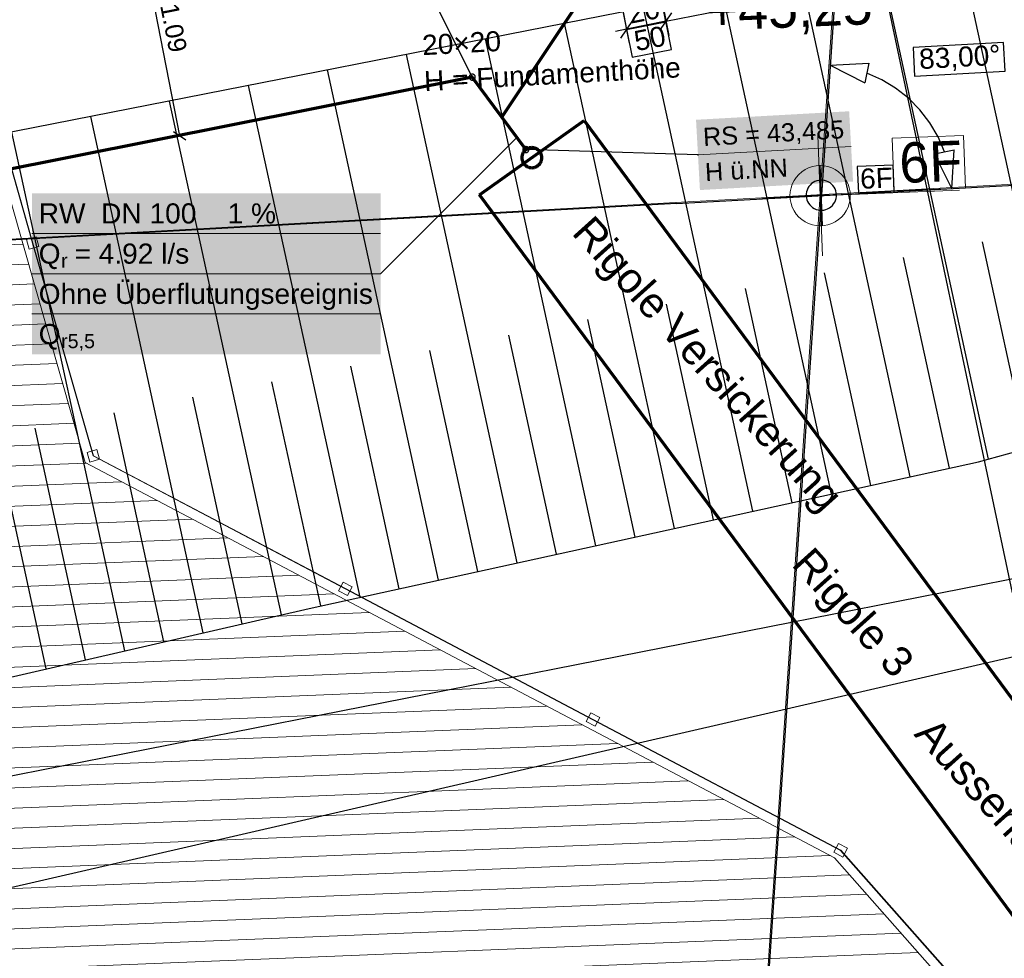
# Model space of a CAD drawing. Extents: x -779 to 790, y -208 to 633.
# Tile 177 of 232: x 370 to 468, y -122 to -28. Entities that reach past the tile are written whole.
import ezdxf
from ezdxf.lldxf.tags import DXFTag

# ---------------------------------------------------------------- set-up
doc = ezdxf.new("R2010")
doc.units = 0
doc.layers.get('0').update_dxf_attribs({"lineweight": 25})
for name, color, linetype, lineweight, true_color in [('01 Allgemein Bemaßung', 7, 'Continuous', 25, 0x848484), ('01AFU Allgemein Bemaßung-A07F5V4RWF', 7, 'Continuous', 25, 0x848484), ('02 Raster Bemaßung', 7, 'Continuous', 25, 0x848484), ('02 Raster Gebäude-A07F5V4QWF', 7, 'Continuous', 25, 0x848484), ('30 Baugrubenplanung', 7, 'Continuous', 25, 0x848484), ('30 Baugrubenplanung - Bemaßung', 7, 'Continuous', 25, 0x848484), ('60 Baumstützen - Gehegelinie', 9, 'Continuous', 18, 0x808080), ('60 Besuchersteg', 9, 'Continuous', 18, 0x808080), ('60 Höhen Außen (Bestand - bleibt)', 9, 'Continuous', 18, 0x808080), ('60 Netz', 9, 'Continuous', 18, 0x808080), ('60 Zaun Besucher', 9, 'Continuous', 18, 0x808080), ('S_Mass', 150, 'Continuous', 25, 0x007fff), ('S_Regenwasser_Grundleitung', 7, 'Continuous', 70, 0x0080ff)]:
    doc.layers.add(name, color=color, linetype=linetype, lineweight=lineweight, true_color=true_color)
doc.layers.add('02 Raster Gebäude-A07F5V53WF', color=7, linetype='Continuous', lineweight=13)
doc.layers.add('X_Text', color=7, linetype='Continuous', lineweight=25)
doc.styles.get("Standard").update_dxf_attribs({"font": 'arial.ttf'})
tags = doc.linetypes.add('Raster-A07F5V4TWF', pattern=[0.2, 0.1, -0.05, 0, -0.05]).pattern_tags.tags
tags[10:11] = [DXFTag(74, 4), DXFTag(75, 0), DXFTag(340, '0'), DXFTag(46, 1.0), DXFTag(50, 0.0), DXFTag(44, 0.0), DXFTag(45, 0.0)]
tags[8:9] = [DXFTag(74, 4), DXFTag(75, 0), DXFTag(340, '0'), DXFTag(46, 1.0), DXFTag(50, 0.0), DXFTag(44, 0.0), DXFTag(45, 0.0)]
tags[6:7] = [DXFTag(74, 4), DXFTag(75, 0), DXFTag(340, '0'), DXFTag(46, 1.0), DXFTag(50, 0.0), DXFTag(44, 0.0), DXFTag(45, 0.0)]
tags[4:5] = [DXFTag(74, 4), DXFTag(75, 0), DXFTag(340, '0'), DXFTag(46, 1.0), DXFTag(50, 0.0), DXFTag(44, 0.0), DXFTag(45, 0.0)]
tags = doc.linetypes.add('Raster-A07F5V57WF', pattern=[0.2, 0.1, -0.05, 0, -0.05]).pattern_tags.tags
tags[10:11] = [DXFTag(74, 4), DXFTag(75, 0), DXFTag(340, '0'), DXFTag(46, 1.0), DXFTag(50, 0.0), DXFTag(44, 0.0), DXFTag(45, 0.0)]
tags[8:9] = [DXFTag(74, 4), DXFTag(75, 0), DXFTag(340, '0'), DXFTag(46, 1.0), DXFTag(50, 0.0), DXFTag(44, 0.0), DXFTag(45, 0.0)]
tags[6:7] = [DXFTag(74, 4), DXFTag(75, 0), DXFTag(340, '0'), DXFTag(46, 1.0), DXFTag(50, 0.0), DXFTag(44, 0.0), DXFTag(45, 0.0)]
tags[4:5] = [DXFTag(74, 4), DXFTag(75, 0), DXFTag(340, '0'), DXFTag(46, 1.0), DXFTag(50, 0.0), DXFTag(44, 0.0), DXFTag(45, 0.0)]
tags = doc.linetypes.add('Wipeout_Contour-A07F5V4SWF', pattern=[1, 0, -1]).pattern_tags.tags
tags[6:7] = [DXFTag(74, 4), DXFTag(75, 0), DXFTag(340, '0'), DXFTag(46, 1.0), DXFTag(50, 0.0), DXFTag(44, 0.0), DXFTag(45, 0.0)]
tags[4:5] = [DXFTag(74, 4), DXFTag(75, 0), DXFTag(340, '0'), DXFTag(46, 1.0), DXFTag(50, 0.0), DXFTag(44, 0.0), DXFTag(45, 0.0)]

# ---------------------------------------------------------------- blocks, each defined once
blk = doc.blocks.new('Referenz-A07F5V4VWF', base_point=(-401.415, -176.34))
at = {"color": 0, "linetype": 'ByBlock', "lineweight": -2, "ltscale": 12.5}
for p, q in [((465.239, -72.268), (513.763, -58.777)), ((398.669, -86.842), (465.239, -72.268)), ((292.173, -111.351), (398.669, -86.842))]:
    blk.add_line(p, q, dxfattribs=at)
at = {"layer": '01AFU Allgemein Bemaßung-A07F5V4RWF', "color": 0, "lineweight": -2}
for p, q in [((460.724, -23.247), (434.163, -28.475)), ((429.851, -27.285), (430.509, -30.627)), ((433.777, -26.512), (434.434, -29.855)), ((430.829, -28.366), (429.646, -30.128)), ((433.572, -29.356), (434.754, -27.594)), ((430.238, -29.247), (429.134, -29.465)), ((434.163, -28.475), (430.238, -29.247)), ((472.514, -83.154), (180.487, -140.629))]:
    blk.add_line(p, q, dxfattribs=at)
at = {"layer": '01AFU Allgemein Bemaßung-A07F5V4RWF', "color": 0, "linetype": 'Wipeout_Contour-A07F5V4SWF', "lineweight": -2, "ltscale": 1.625}
for p, q in [((434.162, -28.504), (433.61, -25.7)), ((429.698, -26.47), (430.25, -29.274)), ((434.151, -28.448), (430.239, -29.218)), ((430.239, -29.218), (430.79, -32.022)), ((430.25, -29.274), (434.162, -28.504)), ((434.703, -31.252), (434.151, -28.448)), ((430.79, -32.022), (434.703, -31.252))]:
    blk.add_line(p, q, dxfattribs=at)
at = {"layer": '02 Raster Bemaßung', "color": 0, "linetype": 'Wipeout_Contour-A07F5V4SWF', "lineweight": -2, "ltscale": 1.625}
for p, q in [((467.746, -30.564), (458.731, -31.058)), ((458.731, -31.058), (458.887, -33.911)), ((467.902, -33.418), (467.746, -30.564)), ((458.887, -33.911), (467.902, -33.418))]:
    blk.add_line(p, q, dxfattribs=at)
at = {"layer": '02 Raster Bemaßung', "color": 0, "lineweight": -2}
for p, q in [((450.488, -32.818), (454.347, -32.624)), ((450.488, -32.818), (453.927, -34.58)), ((454.347, -32.624), (453.927, -34.58)), ((455.618, -34.259), (454.137, -33.602)), ((457.005, -35.095), (455.618, -34.259)), ((458.277, -36.098), (457.005, -35.095)), ((459.415, -37.25), (458.277, -36.098)), ((460.401, -38.536), (459.415, -37.25)), ((461.22, -39.934), (460.401, -38.536)), ((461.858, -41.422), (461.22, -39.934)), ((460.878, -41.62), (462.838, -41.225)), ((462.595, -45.081), (460.878, -41.62)), ((462.595, -45.081), (462.838, -41.225))]:
    blk.add_line(p, q, dxfattribs=at)
at = {"layer": '02 Raster Gebäude-A07F5V4QWF', "color": 0, "linetype": 'Raster-A07F5V4TWF', "lineweight": -2, "ltscale": 187.5}
for p, q in [((469.446, 247.662), (448.555, -61.417)), ((435.203, -46.58), (499.601, -43.057)), ((435.203, -46.58), (6.528, -70.036)), ((448.555, -61.417), (444.205, -125.765))]:
    blk.add_line(p, q, dxfattribs=at)
at = {"layer": '02 Raster Gebäude-A07F5V4QWF', "color": 0, "lineweight": -2}
for p, q in [((449.735, -48.745), (449.492, -42.75)), ((448.388, -44.883), (448.285, -45.051)), ((448.511, -44.731), (448.388, -44.883)), ((448.653, -44.595), (448.511, -44.731)), ((448.812, -44.48), (448.653, -44.595)), ((448.984, -44.386), (448.812, -44.48)), ((449.167, -44.315), (448.984, -44.386)), ((449.358, -44.269), (449.167, -44.315)), ((449.553, -44.249), (449.358, -44.269)), ((449.749, -44.253), (449.553, -44.249)), ((449.943, -44.284), (449.749, -44.253)), ((450.131, -44.339), (449.943, -44.284)), ((450.311, -44.419), (450.131, -44.339)), ((450.478, -44.521), (450.311, -44.419)), ((450.631, -44.645), (450.478, -44.521)), ((450.766, -44.787), (450.631, -44.645)), ((450.882, -44.945), (450.766, -44.787)), ((450.976, -45.118), (450.882, -44.945)), ((446.616, -45.869), (456.543, -45.467)), ((448.12, -45.612), (448.115, -45.808)), ((448.115, -45.808), (448.136, -46.003)), ((448.15, -45.418), (448.12, -45.612)), ((448.136, -46.003), (448.182, -46.194)), ((448.206, -45.23), (448.15, -45.418)), ((448.285, -45.051), (448.206, -45.23)), ((451.046, -45.301), (450.976, -45.118)), ((451.092, -45.492), (451.046, -45.301)), ((451.078, -46.077), (451.108, -45.883)), ((451.113, -45.687), (451.092, -45.492)), ((451.108, -45.883), (451.113, -45.687)), ((448.182, -46.194), (448.252, -46.377)), ((448.252, -46.377), (448.346, -46.55)), ((448.346, -46.55), (448.462, -46.708)), ((448.462, -46.708), (448.597, -46.85)), ((448.597, -46.85), (448.75, -46.974)), ((448.75, -46.974), (448.917, -47.076)), ((450.416, -47.015), (450.575, -46.9)), ((450.575, -46.9), (450.717, -46.764)), ((450.717, -46.764), (450.84, -46.612)), ((450.84, -46.612), (450.942, -46.444)), ((450.942, -46.444), (451.022, -46.265)), ((451.022, -46.265), (451.078, -46.077)), ((448.917, -47.076), (449.096, -47.156)), ((449.096, -47.156), (449.285, -47.211)), ((449.285, -47.211), (449.478, -47.242)), ((449.478, -47.242), (449.675, -47.246)), ((449.675, -47.246), (449.87, -47.226)), ((449.87, -47.226), (450.061, -47.18)), ((450.061, -47.18), (450.244, -47.109)), ((450.244, -47.109), (450.416, -47.015))]:
    blk.add_line(p, q, dxfattribs=at)
at = {"layer": '02 Raster Gebäude-A07F5V4QWF', "color": 0, "linetype": 'Wipeout_Contour-A07F5V4SWF', "lineweight": -2, "ltscale": 1.625}
for p, q in [((456.743, -42.746), (453.192, -42.89)), ((453.192, -42.89), (453.298, -45.508)), ((456.849, -45.364), (456.743, -42.746)), ((453.298, -45.508), (456.849, -45.364))]:
    blk.add_line(p, q, dxfattribs=at)
at = {"layer": '30 Baugrubenplanung', "color": 0, "lineweight": -2}
for p, q in [((469.416, -19.726), (167.537, -79.141)), ((469.416, -19.726), (167.537, -79.141)), ((473.964, -69.842), (463.317, -20.927)), ((466.244, -71.988), (455.467, -22.472)), ((458.442, -73.756), (447.617, -24.017)), ((450.628, -75.467), (439.766, -25.562)), ((442.814, -77.178), (431.916, -27.107)), ((434.999, -78.888), (424.065, -28.652)), ((427.185, -80.599), (416.215, -30.197)), ((419.371, -82.31), (408.364, -31.742)), ((411.556, -84.021), (400.514, -33.287)), ((403.742, -85.731), (392.664, -34.832)), ((395.934, -87.472), (384.813, -36.378)), ((388.138, -89.266), (376.963, -37.923)), ((380.341, -91.06), (369.112, -39.468)), ((372.545, -92.854), (361.262, -41.013)), ((470.104, -70.915), (465.635, -50.382)), ((462.35, -72.901), (457.785, -51.927)), ((454.535, -74.611), (449.934, -53.472)), ((446.721, -76.322), (442.084, -55.018)), ((438.906, -78.033), (434.233, -56.563)), ((431.092, -79.744), (426.383, -58.108)), ((423.278, -81.455), (418.533, -59.653)), ((465.239, -72.268), (513.763, -58.777)), ((465.239, -72.268), (513.763, -58.777)), ((415.463, -83.165), (410.682, -61.198)), ((407.649, -84.876), (402.832, -62.743)), ((399.835, -86.587), (394.981, -64.288)), ((392.036, -88.369), (387.131, -65.833)), ((384.239, -90.163), (379.28, -67.378)), ((376.443, -91.957), (371.43, -68.923)), ((398.669, -86.842), (465.239, -72.268)), ((398.669, -86.842), (465.239, -72.268)), ((292.173, -111.351), (398.669, -86.842)), ((292.173, -111.351), (398.669, -86.842))]:
    blk.add_line(p, q, dxfattribs=at)
at = {"layer": '30 Baugrubenplanung - Bemaßung', "color": 0, "lineweight": -2}
blk.add_line((518.683, -80.155), (180.282, -158.033), dxfattribs=at)
at = {"layer": '01 Allgemein Bemaßung', "color": 0, "linetype": 'ByBlock', "lineweight": -2, "ltscale": 0.21125, "char_height": 2.00026, "attachment_point": 1, "rotation": 3.13197}
for s, insert in [('{\\fArial;20×20}', (409.868, -29.825)), ('{\\fArial;H = Fundamenthöhe}', (410.056, -33.408))]:
    blk.add_mtext(s, dxfattribs=dict(at, insert=insert))
at = {"layer": '01AFU Allgemein Bemaßung-A07F5V4RWF', "color": 0, "linetype": 'ByBlock', "lineweight": -2, "ltscale": 1.625, "char_height": 2.00026, "attachment_point": 1, "rotation": 11.13437}
for s, insert in [('{\\fArial;20}', (430.263, -26.729)), ('{\\fArial;50}', (430.843, -29.469))]:
    blk.add_mtext(s, dxfattribs=dict(at, insert=insert))
at = {"layer": '02 Raster Bemaßung', "color": 0, "linetype": 'ByBlock', "lineweight": -2, "ltscale": 2.25, "insert": (459.28, -31.207), "char_height": 2.00026, "attachment_point": 1, "rotation": 3.13197}
blk.add_mtext('{\\fArial;83,00°}', dxfattribs=at)
at = {"layer": '02 Raster Gebäude-A07F5V4QWF', "color": 0, "linetype": 'ByBlock', "lineweight": -2, "ltscale": 0.405, "insert": (453.427, -43.116), "char_height": 2.00026, "attachment_point": 1, "rotation": 2.32}
blk.add_mtext('{\\fArial;6F}', dxfattribs=at)
blk = doc.blocks.new('Referenz-A07F5V59WF', base_point=(-759.499, -206.186))
at = {"layer": '02 Raster Gebäude-A07F5V53WF', "color": 0, "linetype": 'Raster-A07F5V57WF', "ltscale": 117.000008}
for p, q in [((469.332, 247.705), (448.448, -61.316)), ((435.098, -46.482), (499.485, -42.958)), ((435.098, -46.482), (-278.836, -85.556)), ((448.448, -61.316), (444.1, -125.652))]:
    blk.add_line(p, q, dxfattribs=at)
at = {"layer": '02 Raster Gebäude-A07F5V53WF', "color": 0, "linetype": 'Continuous', "ltscale": 117.000008}
for p, q in [((449.74, -51.789), (449.254, -39.8)), ((448.349, -43.023), (447.997, -43.196)), ((448.721, -42.897), (448.349, -43.023)), ((449.106, -42.82), (448.721, -42.897)), ((449.497, -42.795), (449.106, -42.82)), ((449.889, -42.82), (449.497, -42.795)), ((450.274, -42.897), (449.889, -42.82)), ((450.645, -43.023), (450.274, -42.897)), ((450.997, -43.196), (450.645, -43.023)), ((447.117, -43.968), (446.899, -44.294)), ((447.376, -43.673), (447.117, -43.968)), ((447.671, -43.414), (447.376, -43.673)), ((447.997, -43.196), (447.671, -43.414)), ((451.323, -43.414), (450.997, -43.196)), ((451.618, -43.673), (451.323, -43.414)), ((451.877, -43.968), (451.618, -43.673)), ((452.095, -44.294), (451.877, -43.968)), ((446.6, -45.018), (446.523, -45.403)), ((446.726, -44.646), (446.6, -45.018)), ((446.899, -44.294), (446.726, -44.646)), ((452.269, -44.646), (452.095, -44.294)), ((452.395, -45.018), (452.269, -44.646)), ((452.471, -45.403), (452.395, -45.018)), ((443.502, -46.037), (463.353, -45.233)), ((446.523, -45.403), (446.497, -45.794)), ((446.497, -45.794), (446.523, -46.186)), ((452.497, -45.794), (452.471, -45.403)), ((452.471, -46.186), (452.497, -45.794)), ((446.523, -46.186), (446.6, -46.571)), ((446.6, -46.571), (446.726, -46.942)), ((446.726, -46.942), (446.899, -47.294)), ((452.095, -47.294), (452.269, -46.942)), ((452.269, -46.942), (452.395, -46.571)), ((452.395, -46.571), (452.471, -46.186)), ((446.899, -47.294), (447.117, -47.621)), ((447.117, -47.621), (447.376, -47.916)), ((447.376, -47.916), (447.671, -48.174)), ((451.323, -48.174), (451.618, -47.916)), ((451.618, -47.916), (451.877, -47.621)), ((451.877, -47.621), (452.095, -47.294)), ((447.671, -48.174), (447.997, -48.392)), ((447.997, -48.392), (448.349, -48.566)), ((448.349, -48.566), (448.721, -48.692)), ((448.721, -48.692), (449.106, -48.769)), ((449.106, -48.769), (449.497, -48.794)), ((449.497, -48.794), (449.889, -48.769)), ((449.889, -48.769), (450.274, -48.692)), ((450.274, -48.692), (450.645, -48.566)), ((450.645, -48.566), (450.997, -48.392)), ((450.997, -48.392), (451.323, -48.174))]:
    blk.add_line(p, q, dxfattribs=at)
at = {"layer": '02 Raster Gebäude-A07F5V53WF', "color": 0, "linetype": 'Continuous', "ltscale": 290013.5225}
for p, q in [((463.753, -39.793), (456.651, -40.08)), ((456.651, -40.08), (456.863, -45.316)), ((463.965, -45.028), (463.753, -39.793)), ((456.863, -45.316), (463.965, -45.028))]:
    blk.add_line(p, q, dxfattribs=at)
at = {"layer": '60 Baumstützen - Gehegelinie', "color": 0, "linetype": 'Continuous', "ltscale": 162.000017}
blk.add_line((468.588, -85.294), (452.104, -7.222), dxfattribs=at)
at = {"layer": '60 Besuchersteg', "color": 0, "linetype": 'Continuous', "ltscale": 162.000017}
for p, q in [((376.411, -72.324), (364.236, -29.613)), ((370.223, -50.614), (277.278, -54.381)), ((370.787, -52.593), (277.842, -56.36)), ((371.351, -54.572), (278.406, -58.338)), ((371.915, -56.55), (278.97, -60.317)), ((372.479, -58.529), (279.534, -62.296)), ((373.043, -60.508), (280.098, -64.274)), ((373.607, -62.486), (280.662, -66.253)), ((374.171, -64.465), (281.226, -68.232)), ((374.735, -66.444), (281.79, -70.21)), ((375.299, -68.422), (282.354, -72.189)), ((375.863, -70.401), (282.918, -74.168)), ((376.51, -72.376), (283.483, -76.146)), ((450.929, -111.653), (376.411, -72.324)), ((380.032, -74.235), (284.047, -78.125)), ((383.554, -76.094), (284.611, -80.104)), ((387.076, -77.953), (285.175, -82.082)), ((390.598, -79.812), (285.739, -84.061)), ((394.12, -81.67), (286.303, -86.04)), ((397.642, -83.529), (286.867, -88.018)), ((401.164, -85.388), (287.431, -89.997)), ((404.685, -87.247), (287.995, -91.976)), ((408.207, -89.105), (288.559, -93.954)), ((411.729, -90.964), (289.123, -95.933)), ((415.251, -92.823), (289.687, -97.912)), ((418.773, -94.682), (290.251, -99.89)), ((422.295, -96.541), (290.815, -101.869)), ((425.817, -98.399), (291.379, -103.848)), ((429.339, -100.258), (291.943, -105.826)), ((432.861, -102.117), (292.507, -107.805)), ((436.383, -103.976), (293.071, -109.784)), ((439.905, -105.835), (293.635, -111.762)), ((443.427, -107.693), (294.199, -113.741)), ((446.949, -109.552), (294.763, -115.72)), ((450.471, -111.411), (295.327, -117.698)), ((485.459, -150.676), (450.929, -111.653)), ((452.416, -113.334), (295.891, -119.677)), ((454.126, -115.266), (298.351, -121.579)), ((455.836, -117.198), (301.873, -123.438)), ((457.546, -119.13), (305.395, -125.296)), ((459.255, -121.063), (308.917, -127.155))]:
    blk.add_line(p, q, dxfattribs=at)
at = {"layer": '60 Netz', "color": 0, "linetype": 'Continuous', "ltscale": 162.000017}
for p, q in [((452.104, -7.222), (468.588, -85.294)), ((468.628, -85.286), (452.143, -7.214))]:
    blk.add_line(p, q, dxfattribs=at)
at = {"layer": '60 Zaun Besucher', "color": 0, "linetype": 'Continuous', "ltscale": 162.000017}
for p, q in [((365.147, -29.353), (371.177, -50.51)), ((371.216, -50.499), (365.185, -29.342)), ((371.54, -49.887), (370.579, -50.161)), ((371.815, -50.849), (371.54, -49.887)), ((370.579, -50.161), (370.853, -51.123)), ((370.853, -51.123), (371.815, -50.849)), ((371.177, -50.51), (377.211, -71.676)), ((377.244, -71.648), (371.216, -50.499)), ((377.571, -71.044), (376.61, -71.318)), ((376.61, -71.318), (376.884, -72.28)), ((377.845, -72.006), (377.571, -71.044)), ((376.884, -72.28), (377.845, -72.006)), ((377.211, -71.676), (402.272, -84.903)), ((402.291, -84.867), (377.244, -71.648)), ((402.073, -84.209), (401.606, -85.094)), ((401.606, -85.094), (402.491, -85.561)), ((402.957, -84.676), (402.073, -84.209)), ((402.272, -84.903), (426.9, -97.9)), ((426.918, -97.865), (402.291, -84.867)), ((402.491, -85.561), (402.957, -84.676)), ((426.7, -97.207), (426.234, -98.092)), ((427.585, -97.674), (426.7, -97.207)), ((426.9, -97.9), (451.524, -110.896)), ((451.549, -110.864), (426.918, -97.865)), ((427.118, -98.558), (427.585, -97.674)), ((426.234, -98.092), (427.118, -98.558)), ((451.328, -110.205), (450.861, -111.089)), ((452.212, -110.672), (451.328, -110.205)), ((450.861, -111.089), (451.745, -111.556)), ((451.524, -110.896), (468.845, -130.471)), ((468.875, -130.445), (451.549, -110.864)), ((451.745, -111.556), (452.212, -110.672))]:
    blk.add_line(p, q, dxfattribs=at)
at = {"layer": '02 Raster Gebäude-A07F5V53WF', "color": 0, "linetype": 'Continuous', "ltscale": 117.000008, "insert": (457.29, -40.543), "char_height": 3.99976, "attachment_point": 1, "rotation": 2.32073}
blk.add_mtext('{\\fCentury Gothic;6F}', dxfattribs=at)
at = {"layer": '60 Höhen Außen (Bestand - bleibt)', "color": 0, "linetype": 'Continuous', "ltscale": 162.000017, "insert": (438.115, -25.394), "char_height": 3.99976, "attachment_point": 1, "rotation": 2.32073}
blk.add_mtext('{\\fCentury Gothic;+45,25}', dxfattribs=at)
blk = doc.blocks.new('Polygon-A07F5V5RWF', base_point=(415.637, -142.54))
at = {"color": 0, "linetype": 'ByBlock', "lineweight": -2, "ltscale": 0.7}
for p, q in [((415.637, -45.713), (426.021, -38.312)), ((426.021, -38.312), (497.396, -134.804)), ((487.26, -142.54), (415.637, -45.713)), ((497.396, -134.804), (487.26, -142.54))]:
    blk.add_line(p, q, dxfattribs=at)
blk = doc.blocks.new('Maß-A07F5V7HWF', base_point=(371.799, -41.775))
at = {"color": 0, "linetype": 'ByBlock', "lineweight": -2, "ltscale": 0.25}
for p, q in [((383.573, -18.163), (371.799, -20.481)), ((382.233, -18.967), (380.988, -18.132)), ((381.611, -18.55), (385.802, -39.844)), ((387.764, -39.457), (375.99, -41.775)), ((386.425, -40.262), (385.179, -39.426))]:
    blk.add_line(p, q, dxfattribs=at)
at = {"color": 0, "linetype": 'ByBlock', "lineweight": -2, "ltscale": 0.25, "insert": (385.626, -26.523), "char_height": 1.8, "attachment_point": 1, "rotation": 281.13509}
blk.add_mtext('{\\fArial;1.09}', dxfattribs=at)

msp = doc.modelspace()

# ---------------------------------------------------------------- linework, layer by layer
at = {"layer": 'S_Mass'}
for p, q in [((409.6, -23.487), (414.903, -34.002)), ((414.606, -33.962), (414.603, -34.002)), ((414.603, -34.002), (414.606, -34.041)), ((414.613, -33.924), (414.606, -33.962)), ((414.606, -34.041), (414.613, -34.079)), ((414.626, -33.887), (414.613, -33.924)), ((414.613, -34.079), (414.626, -34.116)), ((414.643, -33.852), (414.626, -33.887)), ((414.626, -34.116), (414.643, -34.152)), ((414.665, -33.819), (414.643, -33.852)), ((414.643, -34.152), (414.665, -34.184)), ((414.691, -33.789), (414.665, -33.819)), ((414.665, -34.184), (414.691, -34.214)), ((414.721, -33.764), (414.691, -33.789)), ((414.691, -34.214), (414.721, -34.24)), ((414.753, -33.742), (414.721, -33.764)), ((414.721, -34.24), (414.753, -34.261)), ((414.788, -33.724), (414.753, -33.742)), ((414.753, -34.261), (414.788, -34.279)), ((414.825, -33.712), (414.788, -33.724)), ((414.804, -33.988), (414.803, -34.002)), ((414.803, -34.002), (414.804, -34.015)), ((414.807, -33.976), (414.804, -33.988)), ((414.804, -34.015), (414.807, -34.027)), ((414.811, -33.963), (414.807, -33.976)), ((414.807, -34.027), (414.811, -34.04)), ((414.817, -33.952), (414.811, -33.963)), ((414.811, -34.04), (414.817, -34.052)), ((414.824, -33.941), (414.817, -33.952)), ((414.817, -34.052), (414.824, -34.062)), ((414.832, -33.931), (414.824, -33.941)), ((414.824, -34.062), (414.832, -34.072)), ((414.864, -33.704), (414.825, -33.712)), ((414.842, -33.922), (414.832, -33.931)), ((414.832, -34.072), (414.842, -34.081)), ((414.853, -33.915), (414.842, -33.922)), ((414.842, -34.081), (414.853, -34.088)), ((414.865, -33.909), (414.853, -33.915)), ((414.853, -34.088), (414.865, -34.094)), ((414.903, -33.702), (414.864, -33.704)), ((414.877, -33.905), (414.865, -33.909)), ((414.865, -34.094), (414.877, -34.098)), ((414.89, -33.902), (414.877, -33.905)), ((414.877, -34.098), (414.89, -34.101)), ((414.903, -33.902), (414.89, -33.902)), ((414.89, -34.101), (414.903, -34.102)), ((414.942, -33.704), (414.903, -33.702)), ((414.916, -33.902), (414.903, -33.902)), ((414.903, -34.102), (414.916, -34.101)), ((414.929, -33.905), (414.916, -33.902)), ((414.916, -34.101), (414.929, -34.098)), ((414.941, -33.909), (414.929, -33.905)), ((414.929, -34.098), (414.941, -34.094)), ((414.953, -33.915), (414.941, -33.909)), ((414.941, -34.094), (414.953, -34.088)), ((414.981, -33.712), (414.942, -33.704)), ((414.964, -33.922), (414.953, -33.915)), ((414.953, -34.088), (414.964, -34.081)), ((414.974, -33.931), (414.964, -33.922)), ((414.964, -34.081), (414.974, -34.072)), ((414.982, -33.941), (414.974, -33.931)), ((414.974, -34.072), (414.982, -34.062)), ((415.018, -33.724), (414.981, -33.712)), ((414.99, -33.952), (414.982, -33.941)), ((414.982, -34.062), (414.99, -34.052)), ((414.996, -33.963), (414.99, -33.952)), ((414.99, -34.052), (414.996, -34.04)), ((415, -33.976), (414.996, -33.963)), ((414.996, -34.04), (415, -34.027)), ((415.002, -33.988), (415, -33.976)), ((415, -34.027), (415.002, -34.015)), ((415.003, -34.002), (415.002, -33.988)), ((415.002, -34.015), (415.003, -34.002)), ((415.053, -33.742), (415.018, -33.724)), ((415.018, -34.279), (415.053, -34.261)), ((415.086, -33.764), (415.053, -33.742)), ((415.053, -34.261), (415.086, -34.24)), ((415.115, -33.789), (415.086, -33.764)), ((415.086, -34.24), (415.115, -34.214)), ((415.141, -33.819), (415.115, -33.789)), ((415.115, -34.214), (415.141, -34.184)), ((415.163, -33.852), (415.141, -33.819)), ((415.141, -34.184), (415.163, -34.152)), ((415.18, -33.887), (415.163, -33.852)), ((415.163, -34.152), (415.18, -34.116)), ((415.193, -33.924), (415.18, -33.887)), ((415.18, -34.116), (415.193, -34.079)), ((415.201, -33.962), (415.193, -33.924)), ((415.193, -34.079), (415.201, -34.041)), ((415.203, -34.002), (415.201, -33.962)), ((415.201, -34.041), (415.203, -34.002)), ((414.788, -34.279), (414.825, -34.291)), ((414.825, -34.291), (414.864, -34.299)), ((414.864, -34.299), (414.903, -34.302)), ((414.903, -34.302), (414.942, -34.299)), ((414.942, -34.299), (414.981, -34.291)), ((414.981, -34.291), (415.018, -34.279)), ((405.779, -53.554), (419.337, -39.996)), ((419.957, -41.094), (419.944, -41.131)), ((419.974, -41.059), (419.957, -41.094)), ((419.996, -41.026), (419.974, -41.059)), ((420.022, -40.996), (419.996, -41.026)), ((420.052, -40.971), (420.022, -40.996)), ((420.084, -40.949), (420.052, -40.971)), ((420.119, -40.931), (420.084, -40.949)), ((420.157, -40.919), (420.119, -40.931)), ((420.195, -40.911), (420.157, -40.919)), ((420.184, -41.122), (420.173, -41.129)), ((420.196, -41.116), (420.184, -41.122)), ((420.234, -40.909), (420.195, -40.911)), ((420.208, -41.112), (420.196, -41.116)), ((420.221, -41.109), (420.208, -41.112)), ((420.234, -41.109), (420.221, -41.109)), ((420.273, -40.911), (420.234, -40.909)), ((420.247, -41.109), (420.234, -41.109)), ((420.26, -41.112), (420.247, -41.109)), ((420.272, -41.116), (420.26, -41.112)), ((420.284, -41.122), (420.272, -41.116)), ((420.312, -40.919), (420.273, -40.911)), ((420.295, -41.129), (420.284, -41.122)), ((420.349, -40.931), (420.312, -40.919)), ((420.384, -40.949), (420.349, -40.931)), ((420.417, -40.971), (420.384, -40.949)), ((420.446, -40.996), (420.417, -40.971)), ((420.472, -41.026), (420.446, -40.996)), ((420.494, -41.059), (420.472, -41.026)), ((420.511, -41.094), (420.494, -41.059)), ((420.524, -41.131), (420.511, -41.094)), ((419.937, -41.169), (419.934, -41.209)), ((419.934, -41.209), (419.937, -41.248)), ((419.944, -41.131), (419.937, -41.169)), ((419.937, -41.248), (419.944, -41.286)), ((419.944, -41.286), (419.957, -41.323)), ((419.957, -41.323), (419.974, -41.359)), ((419.974, -41.359), (419.996, -41.391)), ((419.996, -41.391), (420.022, -41.421)), ((420.022, -41.421), (420.052, -41.447)), ((420.052, -41.447), (420.084, -41.468)), ((420.084, -41.468), (420.119, -41.486)), ((420.119, -41.486), (420.157, -41.498)), ((420.135, -41.195), (420.134, -41.209)), ((420.134, -41.209), (420.135, -41.222)), ((420.138, -41.183), (420.135, -41.195)), ((420.135, -41.222), (420.138, -41.234)), ((420.142, -41.17), (420.138, -41.183)), ((420.138, -41.234), (420.142, -41.247)), ((420.148, -41.159), (420.142, -41.17)), ((420.142, -41.247), (420.148, -41.259)), ((420.155, -41.148), (420.148, -41.159)), ((420.148, -41.259), (420.155, -41.269)), ((420.163, -41.138), (420.155, -41.148)), ((420.155, -41.269), (420.163, -41.279)), ((420.157, -41.498), (420.195, -41.506)), ((420.173, -41.129), (420.163, -41.138)), ((420.163, -41.279), (420.173, -41.288)), ((420.173, -41.288), (420.184, -41.295)), ((420.184, -41.295), (420.196, -41.301)), ((420.195, -41.506), (420.234, -41.509)), ((420.196, -41.301), (420.208, -41.305)), ((420.208, -41.305), (420.221, -41.308)), ((420.221, -41.308), (420.234, -41.309)), ((437.349, -41.737), (420.234, -41.209)), ((420.234, -41.309), (420.247, -41.308)), ((420.234, -41.509), (420.273, -41.506)), ((420.247, -41.308), (420.26, -41.305)), ((420.26, -41.305), (420.272, -41.301)), ((420.272, -41.301), (420.284, -41.295)), ((420.273, -41.506), (420.312, -41.498)), ((420.284, -41.295), (420.295, -41.288)), ((420.305, -41.138), (420.295, -41.129)), ((420.295, -41.288), (420.305, -41.279)), ((420.314, -41.148), (420.305, -41.138)), ((420.305, -41.279), (420.314, -41.269)), ((420.312, -41.498), (420.349, -41.486)), ((420.321, -41.159), (420.314, -41.148)), ((420.314, -41.269), (420.321, -41.259)), ((420.327, -41.17), (420.321, -41.159)), ((420.321, -41.259), (420.327, -41.247)), ((420.331, -41.183), (420.327, -41.17)), ((420.327, -41.247), (420.331, -41.234)), ((420.333, -41.195), (420.331, -41.183)), ((420.331, -41.234), (420.333, -41.222)), ((420.334, -41.209), (420.333, -41.195)), ((420.333, -41.222), (420.334, -41.209)), ((420.349, -41.486), (420.384, -41.468)), ((420.384, -41.468), (420.417, -41.447)), ((420.417, -41.447), (420.446, -41.421)), ((420.446, -41.421), (420.472, -41.391)), ((420.472, -41.391), (420.494, -41.359)), ((420.494, -41.359), (420.511, -41.323)), ((420.511, -41.323), (420.524, -41.286)), ((420.532, -41.169), (420.524, -41.131)), ((420.524, -41.286), (420.532, -41.248)), ((420.534, -41.209), (420.532, -41.169)), ((420.532, -41.248), (420.534, -41.209)), ((437.34, -41.734), (437.339, -41.735)), ((437.339, -41.735), (437.339, -41.736)), ((437.339, -41.736), (437.339, -41.738)), ((437.339, -41.738), (437.339, -41.739)), ((437.339, -41.739), (437.34, -41.74)), ((437.341, -41.731), (437.34, -41.732)), ((437.34, -41.732), (437.34, -41.734)), ((437.34, -41.74), (437.34, -41.741)), ((437.34, -41.741), (437.341, -41.742)), ((437.342, -41.73), (437.341, -41.731)), ((437.341, -41.742), (437.342, -41.743)), ((437.343, -41.729), (437.342, -41.73)), ((437.342, -41.743), (437.343, -41.744)), ((437.344, -41.729), (437.343, -41.729)), ((437.343, -41.744), (437.344, -41.745)), ((437.345, -41.728), (437.344, -41.729)), ((437.344, -41.745), (437.345, -41.746)), ((437.346, -41.727), (437.345, -41.728)), ((437.345, -41.746), (437.346, -41.746)), ((437.347, -41.727), (437.346, -41.727)), ((437.346, -41.746), (437.347, -41.747)), ((437.349, -41.727), (437.347, -41.727)), ((437.347, -41.747), (437.348, -41.747)), ((437.348, -41.747), (437.35, -41.747)), ((437.35, -41.727), (437.349, -41.727)), ((437.351, -41.727), (437.35, -41.727)), ((437.35, -41.747), (437.351, -41.747)), ((437.352, -41.728), (437.351, -41.727)), ((437.351, -41.747), (437.352, -41.746)), ((437.354, -41.728), (437.352, -41.728)), ((437.352, -41.746), (437.354, -41.746)), ((437.355, -41.729), (437.354, -41.728)), ((437.354, -41.746), (437.355, -41.745)), ((437.356, -41.73), (437.355, -41.729)), ((437.355, -41.745), (437.356, -41.745)), ((437.357, -41.73), (437.356, -41.73)), ((437.356, -41.745), (437.357, -41.744)), ((437.358, -41.731), (437.357, -41.73)), ((437.357, -41.743), (437.358, -41.741)), ((437.357, -41.744), (437.357, -41.743)), ((437.358, -41.733), (437.358, -41.731)), ((437.359, -41.734), (437.358, -41.733)), ((437.358, -41.741), (437.359, -41.74)), ((437.359, -41.735), (437.359, -41.734)), ((437.359, -41.736), (437.359, -41.735)), ((437.359, -41.738), (437.359, -41.736)), ((437.359, -41.739), (437.359, -41.738)), ((437.359, -41.74), (437.359, -41.739)), ((405.77, -53.549), (405.769, -53.55)), ((405.769, -53.55), (405.769, -53.551)), ((405.769, -53.551), (405.769, -53.553)), ((405.769, -53.553), (405.769, -53.554)), ((405.769, -53.554), (405.769, -53.555)), ((405.769, -53.555), (405.769, -53.557)), ((405.769, -53.557), (405.769, -53.558)), ((405.769, -53.558), (405.77, -53.559)), ((405.771, -53.548), (405.77, -53.549)), ((405.77, -53.559), (405.771, -53.56)), ((405.772, -53.547), (405.771, -53.548)), ((405.771, -53.56), (405.772, -53.561)), ((405.773, -53.546), (405.772, -53.547)), ((405.772, -53.561), (405.773, -53.562)), ((405.774, -53.545), (405.773, -53.546)), ((405.773, -53.562), (405.774, -53.563)), ((405.775, -53.545), (405.774, -53.545)), ((405.774, -53.563), (405.775, -53.563)), ((405.776, -53.544), (405.775, -53.545)), ((405.775, -53.563), (405.776, -53.564)), ((405.777, -53.544), (405.776, -53.544)), ((405.776, -53.564), (405.777, -53.564)), ((405.779, -53.544), (405.777, -53.544)), ((405.777, -53.564), (405.779, -53.564)), ((405.78, -53.544), (405.779, -53.544)), ((405.779, -53.564), (405.78, -53.564)), ((405.781, -53.544), (405.78, -53.544)), ((405.78, -53.564), (405.781, -53.564)), ((405.782, -53.545), (405.781, -53.544)), ((405.781, -53.564), (405.782, -53.563)), ((405.784, -53.545), (405.782, -53.545)), ((405.782, -53.563), (405.784, -53.563)), ((405.785, -53.546), (405.784, -53.545)), ((405.784, -53.563), (405.785, -53.562)), ((405.786, -53.547), (405.785, -53.546)), ((405.785, -53.562), (405.786, -53.561)), ((405.787, -53.548), (405.786, -53.547)), ((405.786, -53.561), (405.787, -53.56)), ((405.787, -53.549), (405.787, -53.548)), ((405.788, -53.55), (405.787, -53.549)), ((405.787, -53.559), (405.788, -53.558)), ((405.787, -53.56), (405.787, -53.559)), ((405.788, -53.551), (405.788, -53.55)), ((405.789, -53.553), (405.788, -53.551)), ((405.788, -53.557), (405.789, -53.555)), ((405.788, -53.558), (405.788, -53.557)), ((405.789, -53.554), (405.789, -53.553)), ((405.789, -53.555), (405.789, -53.554))]:
    msp.add_line(p, q, dxfattribs=at)
at = {"layer": 'S_Mass', "lineweight": 18}
for p, q in [((437.349, -41.737), (452.575, -40.891)), ((371.123, -49.554), (405.779, -49.554)), ((371.123, -53.554), (405.779, -53.554)), ((371.123, -57.554), (405.779, -57.554))]:
    msp.add_line(p, q, dxfattribs=at)
at = {"layer": 'S_Mass', "color": 7, "true_color": 0xffffff}
for points in [[(452.428, -38.242), (437.155, -38.242), (452.381, -37.396)], [(437.496, -44.386), (452.428, -38.242), (437.155, -38.242)], [(452.77, -44.386), (437.496, -44.386), (452.428, -38.242)], [(437.543, -45.232), (452.77, -44.386), (437.496, -44.386)], [(371.123, -61.554), (405.779, -61.554), (371.123, -45.554)], [(405.779, -61.554), (371.123, -45.554), (405.779, -45.554)]]:
    msp.add_solid(points, dxfattribs=at)
at = {"layer": 'S_Regenwasser_Grundleitung'}
for p, q in [((417.845, -37.979), (429.955, -19.875)), ((414.903, -34.002), (208.827, -75.077)), ((417.845, -37.979), (414.903, -34.002)), ((420.234, -41.209), (417.845, -37.979)), ((420.446, -41.089), (420.329, -41.146)), ((420.57, -41.047), (420.446, -41.089)), ((420.698, -41.021), (420.57, -41.047)), ((420.829, -41.012), (420.698, -41.021)), ((420.959, -41.021), (420.829, -41.012)), ((421.088, -41.047), (420.959, -41.021)), ((421.212, -41.089), (421.088, -41.047)), ((421.329, -41.146), (421.212, -41.089)), ((419.837, -41.882), (419.829, -42.012)), ((419.829, -42.012), (419.837, -42.143)), ((419.863, -41.754), (419.837, -41.882)), ((419.905, -41.63), (419.863, -41.754)), ((419.963, -41.512), (419.905, -41.63)), ((420.036, -41.404), (419.963, -41.512)), ((420.122, -41.305), (420.036, -41.404)), ((420.22, -41.219), (420.122, -41.305)), ((420.329, -41.146), (420.22, -41.219)), ((421.438, -41.219), (421.329, -41.146)), ((421.536, -41.305), (421.438, -41.219)), ((421.622, -41.404), (421.536, -41.305)), ((421.695, -41.512), (421.622, -41.404)), ((421.753, -41.63), (421.695, -41.512)), ((421.795, -41.754), (421.753, -41.63)), ((421.82, -41.882), (421.795, -41.754)), ((421.829, -42.012), (421.82, -41.882)), ((421.82, -42.143), (421.829, -42.012)), ((419.837, -42.143), (419.863, -42.271)), ((419.863, -42.271), (419.905, -42.395)), ((419.905, -42.395), (419.963, -42.512)), ((419.963, -42.512), (420.036, -42.621)), ((420.036, -42.621), (420.122, -42.72)), ((420.122, -42.72), (420.22, -42.806)), ((420.22, -42.806), (420.329, -42.879)), ((420.329, -42.879), (420.446, -42.936)), ((420.446, -42.936), (420.57, -42.978)), ((420.57, -42.978), (420.698, -43.004)), ((420.698, -43.004), (420.829, -43.012)), ((420.829, -43.012), (420.959, -43.004)), ((420.959, -43.004), (421.088, -42.978)), ((421.088, -42.978), (421.212, -42.936)), ((421.212, -42.936), (421.329, -42.879)), ((421.329, -42.879), (421.438, -42.806)), ((421.438, -42.806), (421.536, -42.72)), ((421.536, -42.72), (421.622, -42.621)), ((421.622, -42.621), (421.695, -42.512)), ((421.695, -42.512), (421.753, -42.395)), ((421.753, -42.395), (421.795, -42.271)), ((421.795, -42.271), (421.82, -42.143))]:
    msp.add_line(p, q, dxfattribs=at)
at = {"layer": 'S_Regenwasser_Grundleitung', "lineweight": 13}
msp.add_line((417.845, -37.979), (417.845, -37.979), dxfattribs=at)

# ---------------------------------------------------------------- block references
at = {"color": 8, "lineweight": 25, "ltscale": 1250, "true_color": 0x808080}
msp.add_blockref('Referenz-A07F5V59WF', (-759.499, -206.186), dxfattribs=at)
at = {"color": 8, "lineweight": 25, "ltscale": 12.5, "true_color": 0x808080}
msp.add_blockref('Referenz-A07F5V4VWF', (-401.415, -176.34), dxfattribs=at)
at = {"layer": 'S_Mass', "ltscale": 0.25}
msp.add_blockref('Maß-A07F5V7HWF', (371.799, -41.775), dxfattribs=at)
at = {"layer": 'S_Regenwasser_Grundleitung', "ltscale": 0.7}
msp.add_blockref('Polygon-A07F5V5RWF', (415.637, -142.54), dxfattribs=at)

# ---------------------------------------------------------------- texts
at = {"layer": 'S_Mass', "char_height": 1.8, "attachment_point": 1, "rotation": 3.18}
for s, insert in [('{\\fArial;RS = 43,485}', (437.801, -39.058)), ('{\\fArial;H ü.NN}', (437.995, -42.552))]:
    msp.add_mtext(s, dxfattribs=dict(at, insert=insert))
at = {"layer": 'S_Mass', "attachment_point": 1}
for s, insert, char_height in [('{\\fArial;RW  DN 100    1 %}', (371.79, -46.554), 2), ('{\\fArial;Q}', (371.79, -50.554), 2), ('{\\fArial; = 4.92 l/s}', (374.572, -50.554), 2), ('{\\fArial;r}', (374.018, -51.554), 1.4), ('{\\fArial;Ohne Überflutungsereignis}', (371.79, -54.554), 2), ('{\\fArial;Q}', (371.79, -58.554), 2), ('{\\fArial;r5,5}', (374.018, -59.554), 1.4)]:
    msp.add_mtext(s, dxfattribs=dict(at, insert=insert, char_height=char_height))
at = {"layer": 'X_Text', "ltscale": 0.25, "char_height": 3, "attachment_point": 1, "rotation": 312}
for s, insert in [('{\\fArial;Rigole Versickerung }', (426.924, -47.533)), ('{\\fArial;Rigole 3}', (448.781, -80.507)), ('{\\fArial;Aussenanlagenplanung}', (460.972, -97.385))]:
    msp.add_mtext(s, dxfattribs=dict(at, insert=insert))

doc.saveas('drawing.dxf')
